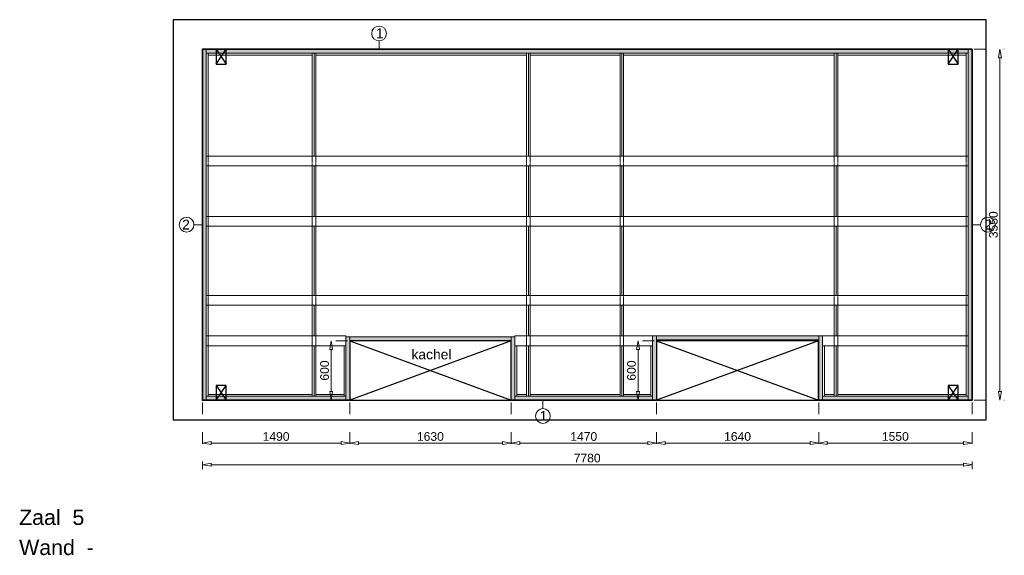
# Model space of a CAD drawing. Header units: millimetres. Extents: x 0 to 331873, y -101826 to 236919.
# Tile 11 of 57: x 150517 to 160470, y -25347 to -19928. Entities that reach past the tile are written whole.
import ezdxf

# ---------------------------------------------------------------- set-up
doc = ezdxf.new("R2010")
doc.units = ezdxf.units.MM
doc.header["$LTSCALE"] = 10
doc.linetypes.add('ACAD_ISO03W100', pattern=[30, 12, -18])
doc.linetypes.add('HIDDEN2', pattern=[0.1875, 0.125, -0.0625])
for name, color, linetype in [('$ symbolen', 8, 'Continuous'), ('40-h', 221, 'Continuous'), ('^ Bwkundig-bestaand', 250, 'Continuous'), ('DIM-DIM', 7, 'Continuous')]:
    doc.layers.add(name, color=color, linetype=linetype)
for name, color, linetype, lineweight in [('25-Staal-B', 150, 'Continuous', 25), ('40x120', 6, 'Continuous', 0), ('^ 0-Hout', 86, 'Continuous', 0), ('^ 0-Staal', 50, 'Continuous', 0), ('^ 0-Staal-txt', 7, 'Continuous', 0), ('s-horizontaal', 122, 'Continuous', 0)]:
    doc.layers.add(name, color=color, linetype=linetype, lineweight=lineweight)
doc.layers.add('omtrekwand', color=3, linetype='Continuous', plot=False)
doc.styles.add('Arial', font='arial.ttf')
doc.styles.get("Standard").update_dxf_attribs({"font": 'arial.ttf'})
doc.dimstyles.new('dim-11', dxfattribs={"dimscale": 35, "dimtxt": 2.5, "dimasz": 2.5, "dimexe": 1.25, "dimexo": 0.625, "dimtad": 1, "dimdec": 0, "dimtxsty": 'Arial', "dimblk": 'CLOSEDBLANK', "dimcen": 3, "dimclrd": 252, "dimclre": 252, "dimclrt": 7, "dimadec": 0, "dimazin": 0, "dimtfac": 1, "dimtdec": 0, "dimtmove": 0, "dimatfit": 3, "dimldrblk": 'CLOSEDBLANK', "dimfxl": 1, "dimlwd": 0, "dimlwe": 0, "dimarcsym": 0})
pattern_1 = [(0, (18263.7187, -4e-12), (0.79375, 1.5875), [0, -1.5875])]

# ---------------------------------------------------------------- blocks, each defined once
blk = doc.blocks.new('_ClosedBlank')
at = {"color": 0, "linetype": 'ByBlock', "lineweight": -2}
for p, q in [((-1, 0.17), (0, 0)), ((-1, 0.17), (-1, -0.17)), ((0, 0), (-1, -0.17))]:
    blk.add_line(p, q, dxfattribs=at)
blk = doc.blocks.new('*D1363')
at = {"layer": 'Defpoints', "color": 0, "transparency": 16777216}
for p in [(200569.2, -42849.1), (202059.2, -42849.1), (202059.2, -43283.3)]:
    blk.add_point(p, dxfattribs=at)
at = {"layer": 'DIM-DIM', "color": 252, "linetype": 'ACAD_ISO03W100', "lineweight": 0}
for p, q in [((200569.2, -42871), (200569.2, -43327)), ((202059.2, -42871), (202059.2, -43327))]:
    blk.add_line(p, q, dxfattribs=at)
at = {"layer": 'DIM-DIM', "color": 252, "lineweight": 0}
blk.add_line((200656.7, -43283.3), (201971.7, -43283.3), dxfattribs=at)
at = {"layer": 'DIM-DIM', "color": 252, "lineweight": 0, "xscale": 87.5, "yscale": 87.5, "zscale": 87.5, "rotation": 180}
blk.add_blockref('_ClosedBlank', (200569.2, -43283.3), dxfattribs=at)
at = {"layer": 'DIM-DIM', "color": 252, "lineweight": 0, "xscale": 87.5, "yscale": 87.5, "zscale": 87.5}
blk.add_blockref('_ClosedBlank', (202059.2, -43283.3), dxfattribs=at)
at = {"layer": 'DIM-DIM', "color": 7, "insert": (201314.2, -43216.7), "char_height": 87.5, "attachment_point": 5, "style": 'Arial'}
blk.add_mtext('1490', dxfattribs=at)
blk = doc.blocks.new('*D1181')
at = {"layer": 'Defpoints', "color": 0, "transparency": 16777216}
for p in [(202059.2, -42849.1), (203689.2, -42849.1), (203689.2, -43283.3)]:
    blk.add_point(p, dxfattribs=at)
at = {"layer": 'DIM-DIM', "color": 252, "linetype": 'ACAD_ISO03W100', "lineweight": 0, "transparency": 16777216}
for p, q in [((202059.2, -42871), (202059.2, -43327)), ((203689.2, -42871), (203689.2, -43327))]:
    blk.add_line(p, q, dxfattribs=at)
at = {"layer": 'DIM-DIM', "color": 252, "lineweight": 0, "transparency": 16777216}
blk.add_line((202146.7, -43283.3), (203601.7, -43283.3), dxfattribs=at)
at = {"layer": 'DIM-DIM', "color": 252, "lineweight": 0, "transparency": 16777216, "xscale": 87.5, "yscale": 87.5, "zscale": 87.5, "rotation": 180}
blk.add_blockref('_ClosedBlank', (202059.2, -43283.3), dxfattribs=at)
at = {"layer": 'DIM-DIM', "color": 252, "lineweight": 0, "transparency": 16777216, "xscale": 87.5, "yscale": 87.5, "zscale": 87.5}
blk.add_blockref('_ClosedBlank', (203689.2, -43283.3), dxfattribs=at)
at = {"layer": 'DIM-DIM', "color": 7, "transparency": 16777216, "insert": (202874.2, -43216.7), "char_height": 87.5, "attachment_point": 5, "style": 'Arial'}
blk.add_mtext('1630', dxfattribs=at)
blk = doc.blocks.new('*D1182')
at = {"layer": 'Defpoints', "color": 0, "transparency": 16777216}
for p in [(203689.2, -42849.1), (205159.2, -42849.1), (205159.2, -43283.3)]:
    blk.add_point(p, dxfattribs=at)
at = {"layer": 'DIM-DIM', "color": 252, "linetype": 'ACAD_ISO03W100', "lineweight": 0, "transparency": 16777216}
for p, q in [((203689.2, -42871), (203689.2, -43327)), ((205159.2, -42871), (205159.2, -43327))]:
    blk.add_line(p, q, dxfattribs=at)
at = {"layer": 'DIM-DIM', "color": 252, "lineweight": 0, "transparency": 16777216}
blk.add_line((203776.7, -43283.3), (205071.7, -43283.3), dxfattribs=at)
at = {"layer": 'DIM-DIM', "color": 252, "lineweight": 0, "transparency": 16777216, "xscale": 87.5, "yscale": 87.5, "zscale": 87.5, "rotation": 180}
blk.add_blockref('_ClosedBlank', (203689.2, -43283.3), dxfattribs=at)
at = {"layer": 'DIM-DIM', "color": 252, "lineweight": 0, "transparency": 16777216, "xscale": 87.5, "yscale": 87.5, "zscale": 87.5}
blk.add_blockref('_ClosedBlank', (205159.2, -43283.3), dxfattribs=at)
at = {"layer": 'DIM-DIM', "color": 7, "transparency": 16777216, "insert": (204424.2, -43216.7), "char_height": 87.5, "attachment_point": 5, "style": 'Arial'}
blk.add_mtext('1470', dxfattribs=at)
blk = doc.blocks.new('*D1183')
at = {"layer": 'Defpoints', "color": 0, "transparency": 16777216}
for p in [(205159.2, -42849.1), (206799.2, -42849.1), (206799.2, -43283.3)]:
    blk.add_point(p, dxfattribs=at)
at = {"layer": 'DIM-DIM', "color": 252, "linetype": 'ACAD_ISO03W100', "lineweight": 0, "transparency": 16777216}
for p, q in [((205159.2, -42871), (205159.2, -43327)), ((206799.2, -42871), (206799.2, -43327))]:
    blk.add_line(p, q, dxfattribs=at)
at = {"layer": 'DIM-DIM', "color": 252, "lineweight": 0, "transparency": 16777216}
blk.add_line((205246.7, -43283.3), (206711.7, -43283.3), dxfattribs=at)
at = {"layer": 'DIM-DIM', "color": 252, "lineweight": 0, "transparency": 16777216, "xscale": 87.5, "yscale": 87.5, "zscale": 87.5, "rotation": 180}
blk.add_blockref('_ClosedBlank', (205159.2, -43283.3), dxfattribs=at)
at = {"layer": 'DIM-DIM', "color": 252, "lineweight": 0, "transparency": 16777216, "xscale": 87.5, "yscale": 87.5, "zscale": 87.5}
blk.add_blockref('_ClosedBlank', (206799.2, -43283.3), dxfattribs=at)
at = {"layer": 'DIM-DIM', "color": 7, "transparency": 16777216, "insert": (205979.2, -43216.7), "char_height": 87.5, "attachment_point": 5, "style": 'Arial'}
blk.add_mtext('1640', dxfattribs=at)
blk = doc.blocks.new('*D1184')
at = {"layer": 'Defpoints', "color": 0, "transparency": 16777216}
for p in [(206799.2, -42849.1), (208349.2, -42849.1), (208349.2, -43283.3)]:
    blk.add_point(p, dxfattribs=at)
at = {"layer": 'DIM-DIM', "color": 252, "linetype": 'ACAD_ISO03W100', "lineweight": 0, "transparency": 16777216}
for p, q in [((206799.2, -42871), (206799.2, -43327)), ((208349.2, -42871), (208349.2, -43327))]:
    blk.add_line(p, q, dxfattribs=at)
at = {"layer": 'DIM-DIM', "color": 252, "lineweight": 0, "transparency": 16777216}
blk.add_line((206886.7, -43283.3), (208261.7, -43283.3), dxfattribs=at)
at = {"layer": 'DIM-DIM', "color": 252, "lineweight": 0, "transparency": 16777216, "xscale": 87.5, "yscale": 87.5, "zscale": 87.5, "rotation": 180}
blk.add_blockref('_ClosedBlank', (206799.2, -43283.3), dxfattribs=at)
at = {"layer": 'DIM-DIM', "color": 252, "lineweight": 0, "transparency": 16777216, "xscale": 87.5, "yscale": 87.5, "zscale": 87.5}
blk.add_blockref('_ClosedBlank', (208349.2, -43283.3), dxfattribs=at)
at = {"layer": 'DIM-DIM', "color": 7, "transparency": 16777216, "insert": (207574.2, -43216.7), "char_height": 87.5, "attachment_point": 5, "style": 'Arial'}
blk.add_mtext('1550', dxfattribs=at)
blk = doc.blocks.new('*D1185')
at = {"layer": 'Defpoints', "color": 0, "transparency": 16777216}
for p in [(200569.2, -42849.1), (208349.2, -42849.1), (200569.2, -43501.5)]:
    blk.add_point(p, dxfattribs=at)
at = {"layer": 'DIM-DIM', "color": 252, "linetype": 'ACAD_ISO03W100', "lineweight": 0, "transparency": 16777216}
for p, q in [((200569.2, -42871), (200569.2, -43545.2)), ((208349.2, -42871), (208349.2, -43545.2))]:
    blk.add_line(p, q, dxfattribs=at)
at = {"layer": 'DIM-DIM', "color": 252, "lineweight": 0, "transparency": 16777216}
blk.add_line((208261.7, -43501.5), (200656.7, -43501.5), dxfattribs=at)
at = {"layer": 'DIM-DIM', "color": 252, "lineweight": 0, "transparency": 16777216, "xscale": 87.5, "yscale": 87.5, "zscale": 87.5, "rotation": 180}
blk.add_blockref('_ClosedBlank', (200569.2, -43501.5), dxfattribs=at)
at = {"layer": 'DIM-DIM', "color": 252, "lineweight": 0, "transparency": 16777216, "xscale": 87.5, "yscale": 87.5, "zscale": 87.5}
blk.add_blockref('_ClosedBlank', (208349.2, -43501.5), dxfattribs=at)
at = {"layer": 'DIM-DIM', "color": 7, "transparency": 16777216, "insert": (204459.2, -43434.9), "char_height": 87.5, "attachment_point": 5, "style": 'Arial'}
blk.add_mtext('7780', dxfattribs=at)
blk = doc.blocks.new('*D1186')
at = {"layer": 'Defpoints', "color": 0, "transparency": 16777216}
for p in [(202059.2, -42249.1), (201871.1, -42849.1), (202059.2, -42849.1)]:
    blk.add_point(p, dxfattribs=at)
at = {"layer": 'DIM-DIM', "color": 252, "linetype": 'ACAD_ISO03W100', "lineweight": 0, "transparency": 16777216}
for p, q in [((202037.3, -42249.1), (201827.3, -42249.1)), ((202037.3, -42849.1), (201827.3, -42849.1))]:
    blk.add_line(p, q, dxfattribs=at)
at = {"layer": 'DIM-DIM', "color": 252, "lineweight": 0, "transparency": 16777216}
blk.add_line((201871.1, -42336.6), (201871.1, -42761.6), dxfattribs=at)
at = {"layer": 'DIM-DIM', "color": 252, "lineweight": 0, "transparency": 16777216, "xscale": 87.5, "yscale": 87.5, "zscale": 87.5}
for p, rotation in [((201871.1, -42249.1), 90), ((201871.1, -42849.1), 270)]:
    blk.add_blockref('_ClosedBlank', p, dxfattribs=dict(at, rotation=rotation))
at = {"layer": 'DIM-DIM', "color": 7, "transparency": 16777216, "insert": (201804.5, -42549.1), "char_height": 87.5, "attachment_point": 5, "rotation": 90, "style": 'Arial'}
blk.add_mtext('600', dxfattribs=at)
blk = doc.blocks.new('*D1187')
at = {"layer": 'Defpoints', "color": 0, "transparency": 16777216}
for p in [(205159.2, -42249.1), (204973.4, -42849.1), (205159.2, -42849.1)]:
    blk.add_point(p, dxfattribs=at)
at = {"layer": 'DIM-DIM', "color": 252, "linetype": 'ACAD_ISO03W100', "lineweight": 0, "transparency": 16777216}
for p, q in [((205137.3, -42249.1), (204929.6, -42249.1)), ((205137.3, -42849.1), (204929.6, -42849.1))]:
    blk.add_line(p, q, dxfattribs=at)
at = {"layer": 'DIM-DIM', "color": 252, "lineweight": 0, "transparency": 16777216}
blk.add_line((204973.4, -42336.6), (204973.4, -42761.6), dxfattribs=at)
at = {"layer": 'DIM-DIM', "color": 252, "lineweight": 0, "transparency": 16777216, "xscale": 87.5, "yscale": 87.5, "zscale": 87.5}
for p, rotation in [((204973.4, -42249.1), 90), ((204973.4, -42849.1), 270)]:
    blk.add_blockref('_ClosedBlank', p, dxfattribs=dict(at, rotation=rotation))
at = {"layer": 'DIM-DIM', "color": 7, "transparency": 16777216, "insert": (204906.8, -42549.1), "char_height": 87.5, "attachment_point": 5, "rotation": 90, "style": 'Arial'}
blk.add_mtext('600', dxfattribs=at)
blk = doc.blocks.new('*D1188')
at = {"layer": 'Defpoints', "color": 0, "transparency": 16777216}
for p in [(208349.2, -39299.1), (208631.9, -39299.1), (208349.2, -42849.1)]:
    blk.add_point(p, dxfattribs=at)
at = {"layer": 'DIM-DIM', "color": 252, "linetype": 'ACAD_ISO03W100', "lineweight": 0, "transparency": 16777216}
for p, q in [((208371.1, -39299.1), (208675.7, -39299.1)), ((208371.1, -42849.1), (208675.7, -42849.1))]:
    blk.add_line(p, q, dxfattribs=at)
at = {"layer": 'DIM-DIM', "color": 252, "lineweight": 0, "transparency": 16777216}
blk.add_line((208631.9, -42761.6), (208631.9, -39386.6), dxfattribs=at)
at = {"layer": 'DIM-DIM', "color": 252, "lineweight": 0, "transparency": 16777216, "xscale": 87.5, "yscale": 87.5, "zscale": 87.5}
for p, rotation in [((208631.9, -39299.1), 90), ((208631.9, -42849.1), 270)]:
    blk.add_blockref('_ClosedBlank', p, dxfattribs=dict(at, rotation=rotation))
at = {"layer": 'DIM-DIM', "color": 7, "transparency": 16777216, "insert": (208565.4, -41074.1), "char_height": 87.5, "attachment_point": 5, "rotation": 90, "style": 'Arial'}
blk.add_mtext('3550', dxfattribs=at)
blk = doc.blocks.new('kabeldoorvoer')
at = {"layer": '$ symbolen'}
blk.add_lwpolyline([(-150, 0), (0, 0), (0, 100), (-150, 100)], close=True, dxfattribs=at)
blk.add_lwpolyline([(-150, 100), (0, 0), (0, 100), (-150, 0)], dxfattribs=at)
blk = doc.blocks.new('staal_01')
at = {"layer": '^ 0-Staal'}
blk.add_lwpolyline([(0, 82.2), (0, 0)], dxfattribs=at)
blk.add_circle((0, 156.9), 74.7, dxfattribs=at)
at = {"layer": '^ 0-Staal', "insert": (-33.1, 208.7), "char_height": 100, "attachment_point": 1}
blk.add_mtext_dynamic_manual_height_columns('1', width=136.034, gutter_width=12.5, heights=[0], dxfattribs=at)
blk = doc.blocks.new('staal_01_onder')
at = {"layer": '^ 0-Staal'}
blk.add_lwpolyline([(157857.3, 52616.3), (157857.3, 52698.5)], dxfattribs=at)
blk.add_circle((157857.3, 52541.6), 74.7, dxfattribs=at)
at = {"layer": '^ 0-Staal', "insert": (157824.2, 52593.5), "char_height": 100, "attachment_point": 1}
blk.add_mtext_dynamic_manual_height_columns('1', width=136.034, gutter_width=12.5, heights=[0], dxfattribs=at)
blk = doc.blocks.new('staal_02_links')
at = {"layer": '^ 0-Staal'}
blk.add_lwpolyline([(-82.2, 0), (0, 0)], dxfattribs=at)
blk.add_circle((-156.9, 0), 74.7, dxfattribs=at)
at = {"layer": '^ 0-Staal', "insert": (-123.7, 51.8), "char_height": 100, "attachment_point": 3}
blk.add_mtext_dynamic_manual_height_columns('2', width=136.034, gutter_width=12.5, heights=[0], dxfattribs=at)
blk = doc.blocks.new('staal_02_rechts')
at = {"layer": '^ 0-Staal'}
blk.add_lwpolyline([(82.2, 0), (0, 0)], dxfattribs=at)
blk.add_circle((156.9, 0), 74.7, dxfattribs=at)
at = {"layer": '^ 0-Staal', "insert": (123.7, 51.8), "char_height": 100, "attachment_point": 1}
blk.add_mtext_dynamic_manual_height_columns('2', width=136.034, gutter_width=12.5, heights=[0], dxfattribs=at)
blk = doc.blocks.new('5a')
at = {"layer": '25-Staal-B'}
blk.add_lwpolyline([(200569.2, -39299.1), (208349.2, -39299.1), (208349.2, -42849.1), (206799.2, -42849.1), (206799.2, -42249.1), (205159.2, -42249.1), (205159.2, -42849.1), (203689.2, -42849.1), (203689.2, -42249.1), (202059.2, -42249.1), (202059.2, -42849.1), (200569.2, -42849.1)], close=True, dxfattribs=at)
at = {"layer": '^ 0-Staal-txt', "lineweight": 0, "style": 'Arial'}
for s, p in [('Zaal  5', (198717.2, -44111.1)), ('Wand  - ', (198717.2, -44415.9))]:
    blk.add_text(s, height=154.21, dxfattribs=at).set_placement(p)
at = {"layer": 'DIM-DIM'}
for base, p1, p2, picture, middle in [((208631.9, -39299.1), (208349.2, -42849.1), (208349.2, -39299.1), '*D1188', (208565.4, -41074.1)), ((201871.1, -42849.1), (202059.2, -42249.1), (202059.2, -42849.1), '*D1186', (201804.5, -42549.1)), ((204973.4, -42849.1), (205159.2, -42249.1), (205159.2, -42849.1), '*D1187', (204906.8, -42549.1))]:
    dim = blk.add_linear_dim(base=base, p1=p1, p2=p2, angle=90, dimstyle='dim-11', dxfattribs=at)
    dim.commit()
    dim.dimension.update_dxf_attribs({"geometry": picture, "text_midpoint": middle})
for base, p1, p2, picture, middle in [((202059.2, -43283.3), (200569.2, -42849.1), (202059.2, -42849.1), '*D1363', (201314.2, -43216.7)), ((200569.2, -43501.5), (208349.2, -42849.1), (200569.2, -42849.1), '*D1185', (204459.2, -43434.9)), ((203689.2, -43283.3), (202059.2, -42849.1), (203689.2, -42849.1), '*D1181', (202874.2, -43216.7)), ((205159.2, -43283.3), (203689.2, -42849.1), (205159.2, -42849.1), '*D1182', (204424.2, -43216.7)), ((206799.2, -43283.3), (205159.2, -42849.1), (206799.2, -42849.1), '*D1183', (205979.2, -43216.7)), ((208349.2, -43283.3), (206799.2, -42849.1), (208349.2, -42849.1), '*D1184', (207574.2, -43216.7))]:
    dim = blk.add_linear_dim(base=base, p1=p1, p2=p2, dimstyle='dim-11', dxfattribs=at)
    dim.commit()
    dim.dimension.update_dxf_attribs({"geometry": picture, "text_midpoint": middle})

msp = doc.modelspace()

# ---------------------------------------------------------------- hatches: boundary and pattern name
at = {"layer": '40-h'}
h = msp.add_hatch(dxfattribs=at)
h.set_pattern_fill('DOTS', color=256)
h.set_pattern_definition(pattern_1)
h.paths.add_polyline_path([(160103.17, -20267.69), (160103.17, -20227.69), (152403.17, -20227.69), (152403.17, -20267.69)])
h.paths.add_polyline_path([(152363.17, -23777.69), (152403.17, -23777.69), (152403.17, -20227.69), (152363.17, -20227.69)])
h.paths.add_polyline_path([(153813.17, -23777.69), (153813.17, -23737.69), (152403.17, -23737.69), (152403.17, -23777.69)])
h.paths.add_polyline_path([(153853.17, -23137.69), (155483.17, -23137.69), (155483.17, -23177.69), (153853.17, -23177.69)])
h.paths.add_polyline_path([(153853.17, -23777.69), (153813.17, -23777.69), (153813.17, -23137.69), (153853.17, -23137.69)])
h.paths.add_polyline_path([(155483.17, -23777.69), (155523.17, -23777.69), (155523.17, -23137.69), (155483.17, -23137.69)])
h.paths.add_polyline_path([(156913.17, -23777.69), (156913.17, -23737.69), (155523.17, -23737.69), (155523.17, -23777.69)])
h.paths.add_polyline_path([(156953.17, -23127.69), (158593.17, -23127.69), (158593.17, -23167.69), (156953.17, -23167.69)])
h.paths.add_polyline_path([(156953.17, -23777.69), (156913.17, -23777.69), (156913.17, -23127.69), (156953.17, -23127.69)])
h = msp.add_hatch(dxfattribs=at)
h.set_pattern_fill('DOTS', color=256)
h.paths.add_polyline_path([(158633.17, -23737.69), (160103.17, -23737.69), (160103.17, -23777.69), (158633.17, -23777.69)])
h.paths.add_polyline_path([(160143.17, -23777.69), (160103.17, -23777.69), (160103.17, -20227.69), (160143.17, -20227.69)])
h = msp.add_hatch(dxfattribs=at)
h.set_pattern_fill('DOTS', color=256)
h.set_pattern_definition(pattern_1)
h.paths.add_polyline_path([(156953.17, -23777.69), (156913.17, -23777.69), (156913.17, -23127.69), (156953.17, -23127.69)])
h = msp.add_hatch(dxfattribs=at)
h.set_pattern_fill('ANGLE', color=256)
h.set_pattern_definition([(0, (18263.719, -4e-12), (0, 6.985), [5.08, -1.905]), (90, (18263.719, -4e-12), (-6.985, 4e-16), [5.08, -1.905])])
h.paths.add_polyline_path([(158593.17, -23777.69), (158633.17, -23777.69), (158633.17, -23127.69), (158593.17, -23127.69)])
h = msp.add_hatch(dxfattribs=at)
h.set_pattern_fill('DOTS', color=256)
h.paths.add_polyline_path([(158593.17, -23777.69), (158633.17, -23777.69), (158633.17, -23127.69), (158593.17, -23127.69)])

# ---------------------------------------------------------------- linework, layer by layer
at = {"layer": '$ symbolen'}
for points in [[(153853.17, -23777.69), (155483.17, -23777.69), (155483.17, -23177.69), (153853.17, -23177.69)], [(156953.17, -23777.69), (158593.04, -23777.69), (158593.04, -23177.69), (156953.17, -23177.69)]]:
    msp.add_lwpolyline(points, close=True, dxfattribs=at)
for points in [[(153853.17, -23177.69), (155483.17, -23777.69), (155483.17, -23177.69), (153853.17, -23777.69)], [(156953.17, -23177.69), (158593.04, -23777.69), (158593.04, -23177.69), (156953.17, -23777.69)]]:
    msp.add_lwpolyline(points, dxfattribs=at)
at = {"layer": '40x120'}
for points in [[(152363.17, -23777.69), (152403.17, -23777.69), (152403.17, -20227.69), (152363.17, -20227.69)], [(152363.17, -23777.69), (152403.17, -23777.69), (152403.17, -20227.69), (152363.17, -20227.69)], [(160103.17, -20267.69), (160103.17, -20227.69), (152403.17, -20227.69), (152403.17, -20267.69)], [(160143.17, -23777.69), (160103.17, -23777.69), (160103.17, -20227.69), (160143.17, -20227.69)], [(160143.17, -23777.69), (160103.17, -23777.69), (160103.17, -20227.69), (160143.17, -20227.69)], [(153853.17, -23777.69), (153813.17, -23777.69), (153813.17, -23137.69), (153853.17, -23137.69)], [(153853.17, -23777.69), (153813.17, -23777.69), (153813.17, -23137.69), (153853.17, -23137.69)], [(153853.17, -23137.69), (155483.17, -23137.69), (155483.17, -23177.69), (153853.17, -23177.69)], [(155483.17, -23777.69), (155523.17, -23777.69), (155523.17, -23137.69), (155483.17, -23137.69)], [(155483.17, -23777.69), (155523.17, -23777.69), (155523.17, -23137.69), (155483.17, -23137.69)], [(156953.17, -23777.69), (156913.17, -23777.69), (156913.17, -23127.69), (156953.17, -23127.69)], [(156953.17, -23777.69), (156913.17, -23777.69), (156913.17, -23127.69), (156953.17, -23127.69)], [(156953.17, -23127.69), (158593.17, -23127.69), (158593.17, -23167.69), (156953.17, -23167.69)], [(158593.17, -23777.69), (158633.17, -23777.69), (158633.17, -23127.69), (158593.17, -23127.69)], [(158593.17, -23777.69), (158633.17, -23777.69), (158633.17, -23127.69), (158593.17, -23127.69)], [(153813.17, -23777.69), (153813.17, -23737.69), (152403.17, -23737.69), (152403.17, -23777.69)], [(156913.17, -23777.69), (156913.17, -23737.69), (155523.17, -23737.69), (155523.17, -23777.69)], [(158633.17, -23737.69), (160103.17, -23737.69), (160103.17, -23777.69), (158633.17, -23777.69)]]:
    msp.add_lwpolyline(points, close=True, dxfattribs=at)
at = {"layer": '^ 0-Hout'}
for points in [[(152403.17, -21307.69), (152421.17, -21307.69), (152421.17, -20267.69), (152403.17, -20267.69)], [(153474.37, -20267.69), (152421.17, -20267.69), (152421.17, -20285.69), (153474.37, -20285.69)], [(153492.37, -21307.69), (153474.37, -21307.69), (153474.37, -20267.69), (153492.37, -20267.69)], [(153492.37, -21307.69), (153510.37, -21307.69), (153510.37, -20267.69), (153492.37, -20267.69)], [(155640.37, -20285.69), (155640.37, -20267.69), (153510.37, -20267.69), (153510.37, -20285.69)], [(155658.37, -21307.69), (155640.37, -21307.69), (155640.37, -20267.69), (155658.37, -20267.69)], [(155658.37, -21307.69), (155676.37, -21307.69), (155676.37, -20267.69), (155658.37, -20267.69)], [(155676.37, -20267.69), (156585.04, -20267.69), (156585.04, -20285.69), (155676.37, -20285.69)], [(156603.04, -21307.69), (156585.04, -21307.69), (156585.04, -20267.69), (156603.04, -20267.69)], [(156603.04, -21307.69), (156621.04, -21307.69), (156621.04, -20267.69), (156603.04, -20267.69)], [(158751.04, -20285.69), (158751.04, -20267.69), (156621.04, -20267.69), (156621.04, -20285.69)], [(158769.04, -21307.69), (158751.04, -21307.69), (158751.04, -20267.69), (158769.04, -20267.69)], [(158769.04, -21307.69), (158787.04, -21307.69), (158787.04, -20267.69), (158769.04, -20267.69)], [(158787.04, -20285.69), (160085.17, -20285.69), (160085.17, -20267.69), (158787.04, -20267.69)], [(160103.17, -21307.69), (160085.17, -21307.69), (160085.17, -20267.69), (160103.17, -20267.69)], [(152403.17, -21917.69), (152421.17, -21917.69), (152421.17, -21407.69), (152403.17, -21407.69)], [(153492.37, -21917.69), (153474.37, -21917.69), (153474.37, -21407.69), (153492.37, -21407.69)], [(153492.37, -21917.69), (153510.37, -21917.69), (153510.37, -21407.69), (153492.37, -21407.69)], [(155658.37, -21917.69), (155640.37, -21917.69), (155640.37, -21407.69), (155658.37, -21407.69)], [(155658.37, -21917.69), (155676.37, -21917.69), (155676.37, -21407.69), (155658.37, -21407.69)], [(156603.04, -21917.69), (156585.04, -21917.69), (156585.04, -21407.69), (156603.04, -21407.69)], [(156603.04, -21917.69), (156621.04, -21917.69), (156621.04, -21407.69), (156603.04, -21407.69)], [(158769.04, -21917.69), (158751.04, -21917.69), (158751.04, -21407.69), (158769.04, -21407.69)], [(158769.04, -21917.69), (158787.04, -21917.69), (158787.04, -21407.69), (158769.04, -21407.69)], [(160103.17, -21917.69), (160085.17, -21917.69), (160085.17, -21407.69), (160103.17, -21407.69)], [(152403.17, -22717.69), (152421.17, -22717.69), (152421.17, -22017.69), (152403.17, -22017.69)], [(153492.37, -22717.69), (153474.37, -22717.69), (153474.37, -22017.69), (153492.37, -22017.69)], [(153492.37, -22717.69), (153510.37, -22717.69), (153510.37, -22017.69), (153492.37, -22017.69)], [(155658.37, -22717.69), (155640.37, -22717.69), (155640.37, -22017.69), (155658.37, -22017.69)], [(155658.37, -22717.69), (155676.37, -22717.69), (155676.37, -22017.69), (155658.37, -22017.69)], [(156603.04, -22717.69), (156585.04, -22717.69), (156585.04, -22017.69), (156603.04, -22017.69)], [(156603.04, -22717.69), (156621.04, -22717.69), (156621.04, -22017.69), (156603.04, -22017.69)], [(158769.04, -22717.69), (158751.04, -22717.69), (158751.04, -22017.69), (158769.04, -22017.69)], [(158769.04, -22717.69), (158787.04, -22717.69), (158787.04, -22017.69), (158769.04, -22017.69)], [(160103.17, -22717.69), (160085.17, -22717.69), (160085.17, -22017.69), (160103.17, -22017.69)], [(152403.17, -23127.69), (152421.17, -23127.69), (152421.17, -22817.69), (152403.17, -22817.69)], [(153492.37, -23127.69), (153474.37, -23127.69), (153474.37, -22817.69), (153492.37, -22817.69)], [(153492.37, -23127.69), (153510.37, -23127.69), (153510.37, -22817.69), (153492.37, -22817.69)], [(155658.37, -23127.69), (155640.37, -23127.69), (155640.37, -22817.69), (155658.37, -22817.69)], [(155658.37, -23127.69), (155676.37, -23127.69), (155676.37, -22817.69), (155658.37, -22817.69)], [(156603.04, -23127.69), (156585.04, -23127.69), (156585.04, -22817.69), (156603.04, -22817.69)], [(156603.04, -23127.69), (156621.04, -23127.69), (156621.04, -22817.69), (156603.04, -22817.69)], [(158769.04, -23127.69), (158751.04, -23127.69), (158751.04, -22817.69), (158769.04, -22817.69)], [(158769.04, -23127.69), (158787.04, -23127.69), (158787.04, -22817.69), (158769.04, -22817.69)], [(160103.17, -23127.69), (160085.17, -23127.69), (160085.17, -22817.69), (160103.17, -22817.69)], [(152403.17, -23227.69), (152421.17, -23227.69), (152421.17, -23737.69), (152403.17, -23737.69)], [(153492.37, -23227.69), (153474.37, -23227.69), (153474.37, -23737.69), (153492.37, -23737.69)], [(153492.37, -23227.69), (153510.37, -23227.69), (153510.37, -23737.69), (153492.37, -23737.69)], [(153813.17, -23227.69), (153795.17, -23227.69), (153795.17, -23737.69), (153813.17, -23737.69)], [(155523.17, -23227.69), (155541.17, -23227.69), (155541.17, -23737.69), (155523.17, -23737.69)], [(155658.37, -23227.69), (155640.37, -23227.69), (155640.37, -23737.69), (155658.37, -23737.69)], [(155658.37, -23227.69), (155676.37, -23227.69), (155676.37, -23737.69), (155658.37, -23737.69)], [(156603.04, -23227.69), (156585.04, -23227.69), (156585.04, -23737.69), (156603.04, -23737.69)], [(156603.04, -23227.69), (156621.04, -23227.69), (156621.04, -23737.69), (156603.04, -23737.69)], [(156913.17, -23227.69), (156895.17, -23227.69), (156895.17, -23737.69), (156913.17, -23737.69)], [(158633.17, -23227.69), (158651.17, -23227.69), (158651.17, -23737.69), (158633.17, -23737.69)], [(158769.04, -23227.69), (158751.04, -23227.69), (158751.04, -23737.69), (158769.04, -23737.69)], [(158769.04, -23227.69), (158787.04, -23227.69), (158787.04, -23737.69), (158769.04, -23737.69)], [(160103.17, -23227.69), (160085.17, -23227.69), (160085.17, -23737.69), (160103.17, -23737.69)], [(153474.37, -23719.69), (152421.17, -23719.69), (152421.17, -23737.69), (153474.37, -23737.69)], [(153510.37, -23719.69), (153795.17, -23719.69), (153795.17, -23737.69), (153510.37, -23737.69)], [(155640.37, -23719.69), (155541.17, -23719.69), (155541.17, -23737.69), (155640.37, -23737.69)], [(155676.37, -23719.69), (156585.04, -23719.69), (156585.04, -23737.69), (155676.37, -23737.69)], [(156621.04, -23719.69), (156895.17, -23719.69), (156895.17, -23737.69), (156621.04, -23737.69)], [(158651.17, -23719.69), (158751.04, -23719.69), (158751.04, -23737.69), (158651.17, -23737.69)], [(158787.04, -23719.69), (160085.17, -23719.69), (160085.17, -23737.69), (158787.04, -23737.69)]]:
    msp.add_lwpolyline(points, close=True, dxfattribs=at)
at = {"layer": '^ 0-Hout', "linetype": 'HIDDEN2'}
for points in [[(152421.17, -21307.69), (152421.17, -21407.69)], [(153474.37, -21307.69), (153474.37, -21407.69)], [(153510.37, -21307.69), (153510.37, -21407.69)], [(155640.37, -21307.69), (155640.37, -21407.69)], [(155676.37, -21307.69), (155676.37, -21407.69)], [(156585.04, -21307.69), (156585.04, -21407.69)], [(156621.04, -21307.69), (156621.04, -21407.69)], [(158751.04, -21307.69), (158751.04, -21407.69)], [(158787.04, -21307.69), (158787.04, -21407.69)], [(160085.17, -21307.69), (160085.17, -21407.69)], [(152421.17, -21917.69), (152421.17, -22017.69)], [(153474.37, -21917.69), (153474.37, -22017.69)], [(153510.37, -21917.69), (153510.37, -22017.69)], [(155640.37, -21917.69), (155640.37, -22017.69)], [(155676.37, -21917.69), (155676.37, -22017.69)], [(156585.04, -21917.69), (156585.04, -22017.69)], [(156621.04, -21917.69), (156621.04, -22017.69)], [(158751.04, -21917.69), (158751.04, -22017.69)], [(158787.04, -21917.69), (158787.04, -22017.69)], [(160085.17, -21917.69), (160085.17, -22017.69)], [(152421.17, -22717.69), (152421.17, -22817.69)], [(152421.17, -22717.69), (152421.17, -22817.69)], [(153474.37, -22717.69), (153474.37, -22817.69)], [(153510.37, -22717.69), (153510.37, -22817.69)], [(155640.37, -22717.69), (155640.37, -22817.69)], [(155676.37, -22717.69), (155676.37, -22817.69)], [(156585.04, -22717.69), (156585.04, -22817.69)], [(156621.04, -22717.69), (156621.04, -22817.69)], [(158751.04, -22717.69), (158751.04, -22817.69)], [(158787.04, -22717.69), (158787.04, -22817.69)], [(160085.17, -22717.69), (160085.17, -22817.69)], [(152421.17, -23127.69), (152421.17, -23227.69)], [(153474.37, -23127.69), (153474.37, -23227.69)], [(153510.37, -23127.69), (153510.37, -23227.69)], [(155640.37, -23127.69), (155640.37, -23227.69)], [(155676.37, -23127.69), (155676.37, -23227.69)], [(156585.04, -23127.69), (156585.04, -23227.69)], [(156621.04, -23127.69), (156621.04, -23227.69)], [(158751.04, -23127.69), (158751.04, -23227.69)], [(158787.04, -23127.69), (158787.04, -23227.69)], [(160085.17, -23127.69), (160085.17, -23227.69)]]:
    msp.add_lwpolyline(points, dxfattribs=at)
at = {"layer": '^ 0-Staal'}
for points in [[(152360.17, -23780.69), (152363.17, -23780.69), (152363.17, -20224.69), (152360.17, -20224.69)], [(152363.17, -20224.69), (160143.17, -20224.69), (160143.17, -20227.69), (152363.17, -20227.69)], [(160146.17, -23780.69), (160143.17, -23780.69), (160143.17, -20224.69), (160146.17, -20224.69)], [(153853.17, -23777.69), (152363.17, -23777.69), (152363.17, -23780.69), (153853.17, -23780.69)], [(156953.17, -23777.69), (155483.17, -23777.69), (155483.17, -23780.69), (156953.17, -23780.69)], [(160143.17, -23777.69), (158593.17, -23777.69), (158593.17, -23780.69), (160143.17, -23780.69)]]:
    msp.add_lwpolyline(points, close=True, dxfattribs=at)
at = {"layer": '^ Bwkundig-bestaand', "color": 253}
msp.add_lwpolyline([(152067.17, -23977.69), (160287.18, -23977.69), (160287.18, -19927.69), (152067.17, -19927.69)], close=True, dxfattribs=at)
at = {"layer": 'omtrekwand'}
msp.add_lwpolyline([(152363.17, -23777.69), (160143.17, -23777.69), (160143.17, -20227.69), (152363.17, -20227.69)], close=True, dxfattribs=at)
at = {"layer": 's-horizontaal'}
for points in [[(152403.17, -21307.69), (160103.17, -21307.69), (160103.17, -21407.69), (152403.17, -21407.69)], [(152403.17, -21917.69), (160103.17, -21917.69), (160103.17, -22017.69), (152403.17, -22017.69)], [(152403.17, -22717.69), (160103.17, -22717.69), (160103.17, -22817.69), (152403.17, -22817.69)], [(152403.17, -23127.69), (153813.17, -23127.69), (153813.17, -23227.69), (152403.17, -23227.69)], [(155523.17, -23127.69), (156913.17, -23127.69), (156913.17, -23227.69), (155523.17, -23227.69)], [(158633.17, -23127.69), (160103.17, -23127.69), (160103.17, -23227.69), (158633.17, -23227.69)]]:
    msp.add_lwpolyline(points, close=True, dxfattribs=at)

# ---------------------------------------------------------------- block references
at = {"layer": '$ symbolen'}
for p, rotation in [((152603.17, -20227.69), 90), ((160003.17, -20227.69), 90.00000000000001), ((152603.17, -23627.69), 90.00000000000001), ((160003.17, -23627.69), 90.00000000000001)]:
    msp.add_blockref('kabeldoorvoer', p, dxfattribs=dict(at, rotation=rotation))
at = {"layer": '^ 0-Staal'}
for name, p in [('staal_01', (154149.94, -20224.69)), ('staal_02_links', (152360.17, -22002.69)), ('staal_02_rechts', (160146.17, -22002.69)), ('staal_01_onder', (-2051.43, -76479.21))]:
    msp.add_blockref(name, p, dxfattribs=at)
at = {"layer": 'DIM-DIM'}
msp.add_blockref('5a', (-48206.05, 19071.4), dxfattribs=at)

# ---------------------------------------------------------------- texts
at = {"layer": '$ symbolen', "insert": (154477.23, -23264.4), "char_height": 100, "attachment_point": 1}
msp.add_mtext_dynamic_manual_height_columns('kachel', width=924.793, gutter_width=12.5, heights=[0], dxfattribs=at)

doc.saveas('drawing.dxf')
